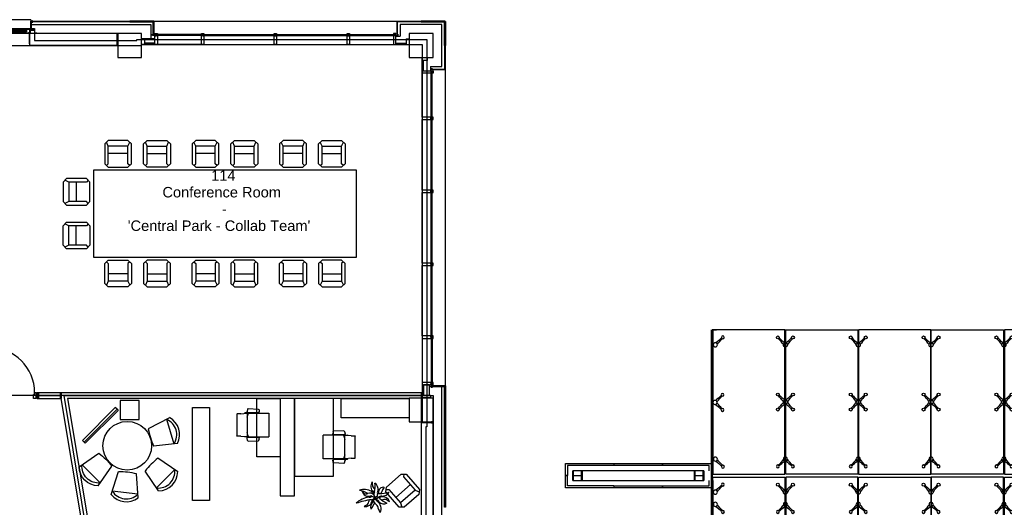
# Model space of a CAD drawing. Header units: millimetres. Extents: x 11314 to 117107, y -3618 to 64487.
# Tile 29 of 36: x 83733 to 104006, y 50398 to 60428. Entities that reach past the tile are written whole.
import ezdxf

# ---------------------------------------------------------------- set-up
doc = ezdxf.new("R2010")
doc.units = ezdxf.units.MM
doc.header["$MEASUREMENT"] = 0
doc.layers.get('0').update_dxf_attribs({"linetype": 'CONTINUOUS'})
for name, color, linetype in [('A-GLAZ', 8, 'CONTINUOUS'), ('A-ROOF', 8, 'CONTINUOUS'), ('A-WALL', 7, 'CONTINUOUS'), ('I-DOOR', 9, 'CONTINUOUS'), ('I-FURN', 8, 'CONTINUOUS'), ('I-FURN-CHAR', 9, 'CONTINUOUS'), ('I-FURN-CONF', 9, 'CONTINUOUS'), ('I-GLAZ', 8, 'CONTINUOUS'), ('I-WALL', 8, 'CONTINUOUS'), ('PDF_Text', 7, 'CONTINUOUS'), ('S-COLS', 7, 'CONTINUOUS'), ('triGrossAreaLayer', 7, 'CONTINUOUS'), ('triLabelLayer', 7, 'CONTINUOUS'), ('triMeasuredGrossAreaLayer', 7, 'CONTINUOUS'), ('triSpaceLayer', 7, 'CONTINUOUS')]:
    doc.layers.add(name, color=color, linetype=linetype)
doc.styles.add('A1A-FP02$0$ST020', font='ISO', dxfattribs={"height": 2})
doc.styles.add('FDC_ZONE', font='romans.shx', dxfattribs={"height": 500})
doc.styles.add('PDF Helvetica', font='Helvetica.ttf')

# ---------------------------------------------------------------- blocks, each defined once
blk = doc.blocks.new('WINDOW-JAMB')
for p, q in [((-107, -58), (-107, -63)), ((-107, -63), (-19, -63)), ((-19, -63), (-19, -58))]:
    blk.add_line(p, q)
at = {"ltscale": 0.05}
blk.add_lwpolyline([(-155, -2), (-115, -2, -0.414214), (-113, -3), (-113, -58, 0.414214), (-112, -60), (-15, -60)], format="xyb", dxfattribs=at)
blk.add_lwpolyline([(-111, -58), (-15, -58), (-15, 0), (-111, 0)], close=True)
at = {"flags": 128}
blk.add_lwpolyline([(-30, -70), (-30, -79), (88, -79), (88, -75), (61, -75), (61, -27), (80, -27), (80, -34), (86, -34), (86, -9), (20, -9), (20, -17), (-8, -17), (-8, -69), (-30, -69)], close=True, dxfattribs=at)
blk.add_lwpolyline([(-15, -14), (-15, -3, -0.414343), (-12, 0), (-11, 0, -0.414214), (-8, -3), (-8, -14, -0.414214), (-11, -17), (-12, -17, -0.414214)], format="xyb", close=True)
at = {"extrusion": (0, 0, -1)}
blk.add_ellipse((5, 0), major_axis=(2.6, 23.3), ratio=0.438242, start_param=3.847731, end_param=4.666449, dxfattribs=at)
blk = doc.blocks.new('GL-720')
for p, q in [((248, -269), (-248, -269)), ((248, -294), (-248, -294)), ((-247, -320), (-247, -308)), ((245, -335), (-245, -335)), ((245, -339), (-245, -339)), ((247, -320), (247, -308))]:
    blk.add_line(p, q)
blk.add_lwpolyline([(-333, -260), (-333, -60), (-339, -5), (-335, 0), (335, 0), (339, -5), (333, -60), (333, -260), (-333, -260)])
for points in [[(-259, -326), (-259, -303), (259, -303), (259, -326)], [(259, -308), (259, -320), (-259, -320), (-259, -308)]]:
    blk.add_lwpolyline(points, close=True)
blk.add_blockref('WINDOW-JAMB', (-333, -260))
at = {"extrusion": (0, 0, -1), "zscale": -1}
blk.add_blockref('WINDOW-JAMB', (-333, -260), dxfattribs=at)
blk = doc.blocks.new('I-930-125')
blk.add_line((984, -58), (984, -988))
for points in [[(20, -50), (-1, -50), (-1, 50), (20, 50)], [(20, -50), (-1, -50), (-1, 50), (20, 50)], [(1039, -50), (1018, -50), (1018, 50), (1039, 50)], [(1039, -50), (1018, -50), (1018, 50), (1039, 50)]]:
    blk.add_lwpolyline(points, close=True)
for points in [[(12, 54), (12, 62), (78, 62), (78, -18), (54, -18), (54, -62), (12, -62), (12, -54), (20, -54), (20, 54), (12, 54)], [(1026, 54), (1026, 62), (960, 62), (960, -18), (984, -18), (984, -62), (1026, -62), (1026, -54), (1018, -54), (1018, 54), (1026, 54)]]:
    blk.add_lwpolyline(points)
blk.add_arc((984, -57), 931, 180.0526, 270.009)
blk = doc.blocks.new('HE200A')
blk.add_lwpolyline([(-100, 95), (100, 95), (100, 85), (21.25, 85, 0.41421356), (3.25, 67), (3.25, -67, 0.41421356), (21.25, -85), (100, -85), (100, -95), (-100, -95), (-100, -85), (-21.25, -85, 0.41421356), (-3.25, -67), (-3.25, 67, 0.41421356), (-21.25, 85), (-100, 85)], format="xyb", close=True)
at = {"style": 'A1A-FP02$0$ST020', "flags": 3}
for tag in ['PROFBL', 'HOOGTE']:
    blk.add_attdef(tag, (-100, -95), '', height=2, dxfattribs=at)
blk = doc.blocks.new('SPIDER2')
for centre, radius in [((0, 0), 41.9), ((-155, -155), 30), ((155, -155), 30)]:
    blk.add_circle(centre, radius)
for centre, radius, start, end in [((-727, 482), 843, 313.7928, 324.4699), ((482, -728), 844, 126.3214, 136.2016), ((0, -72), 30, 53.3767, 126.6233), ((-482, -728), 844, 43.7984, 53.6786), ((727, 482), 843, 215.5301, 226.2072)]:
    blk.add_arc(centre, radius, start, end)
blk = doc.blocks.new('SPIDER1')
for centre, radius in [((0, 0), 41.9), ((155, -155), 30)]:
    blk.add_circle(centre, radius)
for centre, radius, start, end in [((-482, -728), 844, 43.7984, 54.4647), ((727, 482), 843, 215.5301, 226.2072)]:
    blk.add_arc(centre, radius, start, end)
blk = doc.blocks.new('SPIDER4')
for centre, radius in [((-155, 155), 30), ((0, 0), 41.9), ((155, 155), 30), ((-155, -155), 30), ((155, -155), 30)]:
    blk.add_circle(centre, radius)
for centre, radius, start, end in [((-728, -482), 844, 36.3214, 46.2016), ((482, 727), 843, 223.7928, 233.6829), ((-72, 0), 30, 323.3767, 36.6233), ((0, 72), 30, 233.3767, 306.6233), ((-482, 727), 843, 306.3171, 316.2072), ((72, 0), 30, 143.3767, 216.6233), ((728, -482), 844, 133.7984, 143.6786), ((-727, 482), 843, 313.7928, 323.6829), ((482, -728), 844, 126.3214, 136.2016), ((0, -72), 30, 53.3767, 126.6233), ((-482, -728), 844, 43.7984, 53.6786), ((727, 482), 843, 216.3171, 226.2072)]:
    blk.add_arc(centre, radius, start, end)
blk = doc.blocks.new('shade')
at = {"layer": 'A-ROOF'}
for p, q in [((-3022, 1485), (-3022, -2516)), ((-3002, 1485), (-3002, -2538)), ((-2987, 1485), (-3002, 1485)), ((-2987, 1485), (-2987, -1415)), ((-1505, 1485), (-1485, 1485)), ((13, 1485), (23, 1485)), ((5997, 1485), (5997, -1415)), ((5997, 1485), (6013, 1485)), ((5997, 1485), (5997, -1415)), ((6013, 1485), (6013, -2538)), ((6033, 1485), (6033, -2516)), ((-5020, -1307), (-5020, -1266)), ((-4025, -1305), (-4025, -1265)), ((-4020, -1305), (-4020, -1265)), ((7030, -1305), (7030, -1265)), ((7035, -1305), (7035, -1265)), ((8030, -1307), (8030, -1266)), ((-5983, -1514), (-6023, -1514)), ((-5983, -1519), (-6023, -1519)), ((-2987, -1615), (-2987, -2538)), ((5997, -1615), (5997, -2538)), ((5997, -1615), (5997, -2538)), ((8993, -1514), (9033, -1514)), ((8993, -1519), (9033, -1519)), ((-4025, -1766), (-4025, -1726)), ((-4020, -1766), (-4020, -1726)), ((7030, -1766), (7030, -1726)), ((7035, -1766), (7035, -1726))]:
    blk.add_line(p, q, dxfattribs=at)
for points in [[(-1505, 1485), (-2987, 1485), (-2987, -1485), (-1505, -1485)], [(-1485, 1485), (0, 1485), (0, -1485), (-1485, -1485)], [(1500, 1485), (10, 1485), (10, -1485), (1500, -1485)], [(1510, 1485), (2995, 1485), (2995, -1485), (1510, -1485)], [(4495, 1485), (3015, 1485), (3015, -1485), (4495, -1485)], [(4515, 1485), (5997, 1485), (5997, -1485), (4515, -1485)], [(-5872, -1615), (-3177, -1615), (-3177, -1415), (-5872, -1415)], [(8883, -1615), (6188, -1615), (6188, -1415), (8883, -1415)], [(-1505, -2416), (-2987, -2416), (-2987, -1545), (-1505, -1545)], [(-1485, -2416), (0, -2416), (0, -1545), (-1485, -1545)], [(1500, -2416), (10, -2416), (10, -1545), (1500, -1545)], [(1510, -2416), (2995, -2416), (2995, -1545), (1510, -1545)], [(4495, -2416), (3015, -2416), (3015, -1545), (4495, -1545)], [(4515, -2416), (5997, -2416), (5997, -1545), (4515, -1545)]]:
    blk.add_lwpolyline(points, close=True, dxfattribs=at)
for points in [[(-2987, 1485), (-2912, 1485)], [(-6022, -1514), (-6022, -1265), (-5025, -1266)], [(-5025, -1266), (-5025, -1307), (-5983, -1307), (-5983, -1514)], [(-5020, -1266), (-3022, -1266), (-3022, -1415)], [(-3062, -1415), (-3062, -1306), (-5020, -1307)], [(8030, -1266), (6033, -1266), (6033, -1415)], [(6073, -1415), (6073, -1306), (8030, -1307)], [(9033, -1514), (9033, -1265), (8035, -1266)], [(8035, -1266), (8035, -1307), (8993, -1307), (8993, -1514)], [(-5025, -1726), (-5025, -1766), (-6022, -1766), (-6022, -1519)], [(-5025, -1726), (-5982, -1726), (-5982, -1519)], [(-5020, -1727), (-3062, -1726), (-3062, -1615)], [(-3022, -1615), (-3022, -1766), (-5020, -1766), (-5020, -1727)], [(-3022, -1615), (-3022, -1766)], [(6033, -1615), (6033, -1766), (8030, -1766), (8030, -1727)], [(8030, -1727), (6073, -1726), (6073, -1615)], [(8035, -1726), (8993, -1726), (8993, -1519)], [(8035, -1726), (8035, -1766), (9033, -1766), (9033, -1519)]]:
    blk.add_lwpolyline(points, dxfattribs=at)
at = {"layer": 'A-ROOF', "xscale": -1}
for name, p, rotation in [('SPIDER1', (-2937, 1176), 180), ('SPIDER2', (-2944, -7), 90), ('SPIDER1', (-2936, -1174), 90), ('HE200A', (6283, -1515), 270), ('HE200A', (8788, -1515), 270), ('SPIDER1', (-2937, -1854), 180), ('SPIDER1', (-2936, -2105), 90)]:
    blk.add_blockref(name, p, dxfattribs=dict(at, rotation=rotation))
at = {"layer": 'A-ROOF'}
for name, p, rotation in [('SPIDER2', (-1495, 1175), 180), ('SPIDER2', (5, 1175), 180), ('SPIDER2', (1505, 1175), 180), ('SPIDER2', (3005, 1175), 180), ('SPIDER2', (4505, 1175), 180), ('SPIDER1', (5947, 1175), 180), ('SPIDER4', (-1495, 0), 270), ('SPIDER4', (5, 0), 270), ('SPIDER4', (1505, 0), 270), ('SPIDER4', (3005, 0), 270), ('SPIDER4', (4505, 0), 270), ('SPIDER2', (5946, 0), 270), ('SPIDER1', (5946, -1175), 270), ('HE200A', (-5777, -1515), 90), ('HE200A', (-3272, -1515), 90), ('SPIDER2', (-1495, -1855), 180), ('SPIDER2', (5, -1855), 180), ('SPIDER2', (1505, -1855), 180), ('SPIDER2', (3005, -1855), 180), ('SPIDER2', (4505, -1855), 180), ('SPIDER1', (5947, -1855), 180), ('SPIDER1', (5946, -2106), 270)]:
    blk.add_blockref(name, p, dxfattribs=dict(at, rotation=rotation))
at = {"layer": 'A-ROOF', "xscale": -1}
for p in [(-1495, -1170), (5, -1170), (1505, -1170), (3005, -1170), (4505, -1170), (-1495, -2106), (5, -2106), (1505, -2106), (3005, -2106), (4505, -2106)]:
    blk.add_blockref('SPIDER2', p, dxfattribs=at)
blk = doc.blocks.new('Cisco WPC Adam H.1.0- huidige situatie$0$I-FUR-3$0$CHAIR10')
for p, q in [((-201, 267), (-276, 198)), ((-201, 147), (-239, 233)), ((201, 267), (-201, 267)), ((276, 198), (201, 267)), ((201, 147), (239, 233)), ((-276, 198), (-276, -218)), ((-201, -218), (-201, 147)), ((201, 147), (-201, 147)), ((201, 0), (-201, 0)), ((201, -218), (201, 147)), ((276, -218), (276, 198)), ((-276, -218), (-201, -286)), ((-239, -252), (-201, -218)), ((-201, -286), (201, -286)), ((201, -286), (276, -218)), ((239, -252), (201, -218))]:
    blk.add_line(p, q)
blk = doc.blocks.new('ZON-CHR')
for p, q in [((-348, 90), (-234, -516)), ((-332, 0), (332, 0)), ((349, 90), (234, -516))]:
    blk.add_line(p, q)
for centre, radius, start, end in [((0, -269), 500, 45.8127, 134.1873), ((0, -269), 427, 39.0313, 140.9687), ((0, 1553), 2082, 263.5351, 276.4649)]:
    blk.add_arc(centre, radius, start, end)
blk = doc.blocks.new('chairx')
at = {"extrusion": (0, 0, -1)}
for p, q in [((0, -244), (0, 244)), ((419, 244), (1, 244)), ((205, 310), (201, 271)), ((326, 252), (214, 258)), ((427, 334), (219, 324)), ((438, 254), (326, 252)), ((442, 322), (451, 272)), ((446, 239), (449, 242)), ((446, -240), (446, 239)), ((449, 242), (452, 243)), ((452, 243), (464, 245)), ((455, 242), (456, 242)), ((455, 242), (455, 242)), ((455, 242), (455, 242)), ((456, 241), (455, 242)), ((456, 242), (457, 243)), ((459, 240), (456, 241)), ((580, 230), (459, 240)), ((464, 245), (499, 248)), ((506, 245), (506, 237)), ((580, 230), (658, 230)), ((662, -226), (662, 226)), ((419, -244), (1, -244)), ((205, -311), (201, -272)), ((326, -253), (214, -259)), ((427, -335), (219, -325)), ((438, -255), (326, -253)), ((442, -323), (451, -274)), ((446, -240), (449, -243)), ((449, -243), (452, -244)), ((452, -244), (464, -246)), ((456, -242), (455, -243)), ((455, -243), (456, -243)), ((455, -243), (455, -243)), ((455, -243), (455, -243)), ((459, -242), (456, -242)), ((456, -243), (457, -244)), ((580, -230), (459, -242)), ((464, -246), (499, -249)), ((506, -245), (506, -237)), ((580, -230), (658, -230))]:
    blk.add_line(p, q, dxfattribs=at)
for centre, radius, start, end in [((-1, 244), 0.5, 0, 90), ((-214, 271), 12.6, 271.5433, 9.5422), ((-221, 308), 15.6, 5.2669, 87.181), ((119, 27), 580, 158.155, 166.9436), ((-428, 320), 14.6, 87.067, 170.4647), ((-437, 269), 14.7, 166.4537, 270.0273), ((-501, 242), 6.09, 78.5119, 154.9611), ((-658, 226), 4.2, 90, 180), ((119, -29), 580, 193.0564, 201.845), ((-1, -244), 0.5, 270, 0), ((-214, -272), 12.6, 350.4578, 88.4567), ((-221, -309), 15.6, 272.819, 354.7331), ((-428, -321), 14.6, 189.5353, 272.933), ((-437, -270), 14.7, 89.9727, 193.5463), ((-501, -243), 6.09, 204.6168, 281.0661), ((-658, -226), 4.2, 180, 270)]:
    blk.add_arc(centre, radius, start, end, dxfattribs=at)
blk = doc.blocks.new('KYTKA')
for centre, radius, start, end in [((67, 170), 124, 143.3338, 228.7733), ((-584, 230), 556, 356.576, 1.4127), ((41, 193), 69.6, 176.576, 235.4997), ((-401, 162), 416, 348.7996, 8.7563), ((-67, 120), 132, 349.5835, 54.0103), ((-171, -156), 274, 61.9859, 106.3591), ((-459, -701), 834, 64.8199, 75.3289), ((-95, 113), 108, 194.25, 286.2443), ((-509, -133), 384, 29.7242, 35.5463), ((-137, 115), 69.6, 236.576, 295.4997), ((-72, -23), 83.1, 37.6112, 115.4903), ((-82, 53), 63, 265.288, 311.9753), ((-38, -68), 82.1, 96.878, 108.7733), ((-14, 44), 45.6, 220.7645, 287.4781), ((14, 113), 63, 205.288, 251.3136), ((-69, 15), 82.1, 36.6703, 48.7733), ((56, 41), 63.2, 140.7172, 217.4188), ((-63, 61), 98.2, 39.074, 49.2218), ((22, 34), 35, 270.5146, 1.5802), ((114, 60), 63, 145.288, 203.427), ((85, -28), 78.7, 91.2858, 113.4596), ((-11, 83), 82.1, 334.0034, 348.7733), ((119, -53), 63, 85.288, 143.427), ((150, 74), 81.6, 77.857, 184.5747), ((87, 613), 563, 269.5857, 286.7311), ((17, 103), 112, 332.5831, 349.7055), ((135, 144), 135, 265.288, 328.9155), ((196, 77), 69.6, 116.576, 175.4997), ((141, 154), 28.5, 330.0977, 351.4932), ((-51, -369), 360, 95.6502, 134.2711), ((136, -1410), 1371, 97.6365, 108.6124), ((120, -637), 556, 116.576, 121.4127), ((-154, -43), 124, 263.3338, 348.7733), ((-159, -78), 69.6, 296.576, 355.4997), ((-8, -80), 81.9, 163.6806, 182.2686), ((29, -168), 90, 127.3197, 205.7328), ((354, -384), 443, 141.8366, 156.3351), ((-44, -7), 43.7, 267.7462, 315.8958), ((49, -83), 82.1, 152.8818, 168.7733), ((-77, -60), 63, 325.288, 17.7021), ((82, -51), 95.8, 151.8396, 241.4537), ((27, -23), 28, 173.4091, 275.9291), ((36, -80), 76.8, 39.812, 109.1534), ((41, 11), 37.6, 227.5678, 315.2989), ((52, -20), 33.2, 168.0235, 225.483), ((106, -16), 82.1, 199.8507, 228.7733), ((23, -113), 63, 25.288, 83.427), ((-26, -61), 59.2, 6.4746, 9.6634), ((-3, -193), 69.6, 356.576, 55.4997), ((-47, -205), 161, 337.8164, 52.4268), ((76, 67), 82.1, 259.8507, 288.7733), ((165, 3), 124, 226.3042, 292.8124), ((375, 259), 403, 225.9294, 246.1843), ((142, -128), 124, 23.3338, 108.7733), ((97, 48), 111, 285.7416, 295.3073), ((175, -116), 69.6, 56.576, 115.4997), ((519, 406), 556, 236.576, 241.4127), ((1367, 381), 1424, 203.9738, 206.9955)]:
    blk.add_arc(centre, radius, start, end)

msp = doc.modelspace()

# ---------------------------------------------------------------- linework, layer by layer
at = {"layer": 'A-GLAZ'}
for p, q in [((83965, 60428), (83231, 60428)), ((83965, 60428), (83965, 60398)), ((85010, 60398), (91502, 60398)), ((87488, 60126), (86553, 60126)), ((87488, 60120), (86553, 60120)), ((87488, 60108), (86553, 60108)), ((87488, 60103), (86553, 60103)), ((87478, 60120), (87478, 60108)), ((87488, 60126), (87488, 60103)), ((87508, 60126), (88988, 60126)), ((87508, 60126), (87508, 60103)), ((87508, 60120), (88988, 60120)), ((87508, 60108), (88988, 60108)), ((87508, 60103), (88988, 60103)), ((87518, 60120), (87518, 60108)), ((88978, 60120), (88978, 60108)), ((88988, 60126), (88988, 60103)), ((89008, 60126), (90488, 60126)), ((89008, 60126), (89008, 60103)), ((89008, 60120), (90488, 60120)), ((89008, 60108), (90488, 60108)), ((89008, 60103), (90488, 60103)), ((89018, 60120), (89018, 60108)), ((90478, 60120), (90478, 60108)), ((90488, 60126), (90488, 60103)), ((90508, 60126), (91443, 60126)), ((90508, 60126), (90508, 60103)), ((90508, 60120), (91443, 60120)), ((90508, 60108), (91443, 60108)), ((90508, 60103), (91443, 60103)), ((90518, 60120), (90518, 60108)), ((87473, 59918), (86568, 59918)), ((87523, 59918), (90473, 59918)), ((90523, 59918), (91428, 59918)), ((92498, 52903), (92498, 59402)), ((92018, 58423), (92018, 59328)), ((92203, 58408), (92203, 59343)), ((92208, 58408), (92208, 59343)), ((92220, 58408), (92220, 59343)), ((92226, 58408), (92226, 59343)), ((92226, 58408), (92203, 58408)), ((92203, 56908), (92203, 58388)), ((92226, 58388), (92203, 58388)), ((92220, 58418), (92208, 58418)), ((92208, 56908), (92208, 58388)), ((92220, 56908), (92220, 58388)), ((92226, 56908), (92226, 58388)), ((92018, 56923), (92018, 58373)), ((92220, 58378), (92208, 58378)), ((92018, 55423), (92018, 56873)), ((92226, 56908), (92203, 56908)), ((92203, 55408), (92203, 56888)), ((92226, 56888), (92203, 56888)), ((92220, 56918), (92208, 56918)), ((92208, 55408), (92208, 56888)), ((92220, 56878), (92208, 56878)), ((92220, 55408), (92220, 56888)), ((92226, 55408), (92226, 56888)), ((92018, 53923), (92018, 55373)), ((92226, 55408), (92203, 55408)), ((92203, 53908), (92203, 55388)), ((92226, 55388), (92203, 55388)), ((92220, 55418), (92208, 55418)), ((92208, 53908), (92208, 55388)), ((92220, 55378), (92208, 55378)), ((92220, 53908), (92220, 55388)), ((92226, 53908), (92226, 55388)), ((92018, 53873), (92018, 52968)), ((92226, 53908), (92203, 53908)), ((92203, 53888), (92203, 52953)), ((92226, 53888), (92203, 53888)), ((92220, 53918), (92208, 53918)), ((92208, 53888), (92208, 52953)), ((92220, 53878), (92208, 53878)), ((92220, 53888), (92220, 52953)), ((92226, 53888), (92226, 52953))]:
    msp.add_line(p, q, dxfattribs=at)
for points in [[(86548, 60131), (86548, 60098), (86568, 60098), (86568, 59918), (86518, 59918), (86518, 60098), (86538, 60098), (86538, 60131), (86518, 60131), (86518, 60143, -0.414214), (86521, 60146), (86565, 60146, -0.414214), (86568, 60143), (86568, 60131)], [(87503, 60131), (87503, 60098), (87523, 60098), (87523, 59918), (87473, 59918), (87473, 60098), (87493, 60098), (87493, 60131), (87473, 60131), (87473, 60143, -0.414214), (87476, 60146), (87520, 60146, -0.414214), (87523, 60143), (87523, 60131)], [(89003, 60131), (89003, 60098), (89023, 60098), (89023, 59918), (88973, 59918), (88973, 60098), (88993, 60098), (88993, 60131), (88973, 60131), (88973, 60143, -0.414214), (88976, 60146), (89020, 60146, -0.414214), (89023, 60143), (89023, 60131)], [(90503, 60131), (90503, 60098), (90523, 60098), (90523, 59918), (90473, 59918), (90473, 60098), (90493, 60098), (90493, 60131), (90473, 60131), (90473, 60143, -0.414214), (90476, 60146), (90520, 60146, -0.414214), (90523, 60143), (90523, 60131)], [(91448, 60131), (91448, 60098), (91428, 60098), (91428, 59918), (91478, 59918), (91478, 60098), (91458, 60098), (91458, 60131), (91478, 60131), (91478, 60143, 0.414214), (91475, 60146), (91431, 60146, 0.414214), (91428, 60143), (91428, 60131)], [(92231, 59348), (92198, 59348), (92198, 59328), (92018, 59328), (92018, 59378), (92198, 59378), (92198, 59358), (92231, 59358), (92231, 59378), (92243, 59378, -0.414214), (92246, 59375), (92246, 59331, -0.414214), (92243, 59328), (92231, 59328)], [(92231, 58403), (92198, 58403), (92198, 58423), (92018, 58423), (92018, 58373), (92198, 58373), (92198, 58393), (92231, 58393), (92231, 58373), (92243, 58373, 0.414214), (92246, 58376), (92246, 58420, 0.414214), (92243, 58423), (92231, 58423)], [(92231, 56903), (92198, 56903), (92198, 56923), (92018, 56923), (92018, 56873), (92198, 56873), (92198, 56893), (92231, 56893), (92231, 56873), (92243, 56873, 0.414214), (92246, 56876), (92246, 56920, 0.414214), (92243, 56923), (92231, 56923)], [(92231, 55403), (92198, 55403), (92198, 55423), (92018, 55423), (92018, 55373), (92198, 55373), (92198, 55393), (92231, 55393), (92231, 55373), (92243, 55373, 0.414214), (92246, 55376), (92246, 55420, 0.414214), (92243, 55423), (92231, 55423)], [(92231, 53903), (92198, 53903), (92198, 53923), (92018, 53923), (92018, 53873), (92198, 53873), (92198, 53893), (92231, 53893), (92231, 53873), (92243, 53873, 0.414214), (92246, 53876), (92246, 53920, 0.414214), (92243, 53923), (92231, 53923)], [(92231, 52948), (92198, 52948), (92198, 52968), (92018, 52968), (92018, 52918), (92198, 52918), (92198, 52938), (92231, 52938), (92231, 52918), (92243, 52918, 0.414214), (92246, 52921), (92246, 52965, 0.414214), (92243, 52968), (92231, 52968)]]:
    msp.add_lwpolyline(points, format="xyb", close=True, dxfattribs=at)
at = {"layer": 'A-WALL'}
for p, q in [((83945, 60211), (83945, 60213)), ((83945, 60213), (83963, 60213)), ((83970, 60211), (83945, 60211)), ((83963, 60213), (83963, 60259)), ((83965, 60222), (83965, 60399)), ((83965, 60332), (86430, 60332)), ((83965, 60261), (83965, 60261)), ((83965, 60261), (83965, 60258)), ((83965, 60258), (83965, 60258)), ((83965, 60258), (83965, 60253)), ((83965, 60253), (83965, 60253)), ((83965, 60253), (83965, 60213)), ((83967, 60222), (83965, 60222)), ((83965, 60213), (83968, 60213)), ((83967, 60399), (83967, 60222)), ((83968, 60213), (83968, 60253)), ((83968, 60253), (83970, 60253)), ((83969, 60403), (83991, 60403)), ((83991, 60401), (83969, 60401)), ((83970, 60253), (83970, 60213)), ((83970, 60213), (83970, 60213)), ((83970, 60213), (83970, 60211)), ((83993, 60378), (83993, 60399)), ((83995, 60399), (83995, 60378)), ((83997, 60376), (84005, 60376)), ((84005, 60374), (83997, 60374)), ((84000, 60383), (84000, 60398)), ((84000, 60398), (84495, 60398)), ((84495, 60383), (84000, 60383)), ((84000, 60383), (84000, 60383)), ((84005, 60376), (84005, 60374)), ((84495, 60398), (84495, 60383)), ((84500, 60383), (84500, 60398)), ((84500, 60398), (84995, 60398)), ((84995, 60383), (84500, 60383)), ((84500, 60383), (84500, 60383)), ((84995, 60398), (84995, 60383)), ((85000, 60383), (85000, 60398)), ((85000, 60398), (85495, 60398)), ((85495, 60383), (85000, 60383)), ((85000, 60383), (85000, 60383)), ((85495, 60398), (85495, 60383)), ((85500, 60383), (85500, 60398)), ((85500, 60398), (85995, 60398)), ((85995, 60383), (85500, 60383)), ((85500, 60383), (85500, 60383)), ((85995, 60398), (85995, 60383)), ((86494, 60398), (86000, 60398)), ((86000, 60398), (86000, 60383)), ((86000, 60383), (86481, 60383)), ((86430, 60332), (86430, 60032)), ((86481, 60383), (86494, 60396)), ((86483, 60381), (86496, 60394)), ((86483, 60105), (86483, 60381)), ((86494, 60396), (86494, 60398)), ((86496, 60394), (86498, 60394)), ((86498, 60394), (86498, 60105)), ((91500, 60394), (91498, 60394)), ((91498, 60394), (91498, 60105)), ((91513, 60381), (91500, 60394)), ((91502, 60396), (91502, 60398)), ((91502, 60398), (91995, 60398)), ((91515, 60383), (91502, 60396)), ((91513, 60105), (91513, 60381)), ((91995, 60383), (91515, 60383)), ((92428, 60328), (91568, 60328)), ((91568, 60328), (91568, 60092)), ((91995, 60398), (91995, 60383)), ((92494, 60398), (92000, 60398)), ((92000, 60398), (92000, 60383)), ((92000, 60383), (92481, 60383)), ((92428, 59468), (92428, 60328)), ((92481, 60383), (92494, 60396)), ((92483, 60381), (92496, 60394)), ((92483, 59900), (92483, 60381)), ((92494, 60396), (92494, 60398)), ((92496, 60394), (92498, 60394)), ((92498, 60394), (92498, 59900)), ((83936, 59948), (83936, 60148)), ((83936, 60148), (85733, 60148)), ((85733, 60148), (85733, 59898)), ((85733, 60148), (85733, 59898)), ((85733, 60142), (85733, 60107)), ((85753, 60142), (85733, 60142)), ((85733, 60107), (85753, 60107)), ((85753, 60107), (85753, 60142)), ((86518, 60032), (86256, 60032)), ((86306, 60032), (86306, 59918)), ((86469, 60103), (86469, 60131)), ((86534, 60103), (86469, 60103)), ((86498, 60105), (86483, 60105)), ((91433, 60120), (91433, 60108)), ((91443, 60126), (91443, 60103)), ((91461, 60103), (91527, 60103)), ((91478, 60092), (91568, 60092)), ((91498, 60105), (91513, 60105)), ((91527, 60103), (91527, 60131)), ((91690, 60032), (91740, 60032)), ((91690, 60032), (91690, 59918)), ((83941, 59903), (83936, 59948)), ((83946, 59898), (83941, 59903)), ((85733, 59898), (83946, 59898)), ((86306, 59918), (86256, 59918)), ((86518, 59948), (86306, 59948)), ((86314, 59928), (86306, 59928)), ((86314, 59928), (86314, 59918)), ((86510, 59918), (86314, 59918)), ((86510, 59928), (86510, 59918)), ((86518, 59928), (86510, 59928)), ((91478, 59948), (91690, 59948)), ((91478, 59928), (91486, 59928)), ((91486, 59928), (91486, 59918)), ((91486, 59918), (91682, 59918)), ((91682, 59928), (91682, 59918)), ((91682, 59928), (91690, 59928)), ((91690, 59918), (91740, 59918)), ((92498, 59900), (92483, 59900)), ((92498, 59895), (92483, 59895)), ((92483, 59895), (92483, 59415)), ((92498, 59900), (92498, 59895)), ((92498, 59402), (92498, 59895)), ((92018, 59590), (92018, 59640)), ((92132, 59590), (92132, 59640)), ((92132, 59590), (92018, 59590)), ((92018, 59386), (92018, 59582)), ((92028, 59582), (92018, 59582)), ((92028, 59582), (92028, 59590)), ((92048, 59378), (92048, 59590)), ((92192, 59468), (92192, 59378)), ((92192, 59468), (92428, 59468)), ((92203, 59361), (92203, 59427)), ((92203, 59427), (92231, 59427)), ((92205, 59398), (92205, 59413)), ((92205, 59413), (92481, 59413)), ((92481, 59413), (92494, 59400)), ((92483, 59415), (92496, 59402)), ((92494, 59400), (92494, 59398)), ((92496, 59402), (92498, 59402)), ((92028, 59386), (92018, 59386)), ((92018, 58902), (92018, 59328)), ((92028, 59378), (92028, 59386)), ((92226, 59343), (92203, 59343)), ((92494, 59398), (92205, 59398)), ((92220, 59333), (92208, 59333)), ((92028, 52918), (92028, 52910)), ((92048, 52918), (92048, 52698)), ((92168, 52918), (92048, 52918)), ((92048, 52918), (92048, 52698)), ((92168, 52698), (92168, 52918)), ((92226, 52953), (92203, 52953)), ((92203, 52934), (92203, 52869)), ((92220, 52963), (92208, 52963)), ((92018, 52910), (92018, 52706)), ((92028, 52910), (92018, 52910)), ((92428, 52878), (92168, 52878)), ((92203, 52869), (92231, 52869)), ((92494, 52898), (92205, 52898)), ((92205, 52898), (92205, 52883)), ((92205, 52883), (92481, 52883)), ((92428, 49978), (92428, 52878)), ((92481, 52883), (92494, 52896)), ((92483, 52881), (92496, 52894)), ((92483, 52400), (92483, 52881)), ((92494, 52896), (92494, 52898)), ((92496, 52894), (92498, 52894)), ((92498, 52894), (92498, 52400)), ((92028, 52706), (92018, 52706)), ((92192, 52698), (92018, 52698)), ((92018, 52698), (92018, 52648)), ((92018, 52648), (92018, 52698)), ((92018, 52698), (92192, 52698)), ((92192, 52648), (92018, 52648)), ((92028, 52706), (92028, 52698)), ((92048, 52698), (92168, 52698)), ((92168, 52698), (92248, 52698)), ((92192, 52698), (92192, 52648)), ((92192, 52698), (92192, 52648)), ((92248, 52698), (92248, 49978)), ((92498, 52400), (92483, 52400)), ((92483, 51900), (92483, 52395)), ((92483, 52395), (92498, 52395)), ((92498, 52395), (92498, 51900)), ((92246, 52153), (92211, 52153)), ((92211, 52153), (92211, 52133)), ((92211, 52133), (92246, 52133)), ((92246, 52133), (92246, 52153)), ((92498, 51900), (92483, 51900)), ((92498, 51900), (92498, 51900)), ((92483, 51400), (92483, 51895)), ((92483, 51895), (92498, 51895)), ((92483, 51400), (92483, 51895)), ((92483, 51895), (92498, 51895)), ((92498, 51895), (92498, 51400)), ((92498, 51895), (92498, 51400)), ((92498, 51400), (92483, 51400)), ((92498, 51400), (92483, 51400)), ((92483, 50900), (92483, 51395)), ((92483, 51395), (92498, 51395)), ((92483, 51395), (92483, 50900)), ((92498, 51395), (92483, 51395)), ((92483, 50900), (92483, 51395)), ((92483, 51395), (92498, 51395)), ((92498, 51400), (92498, 51400)), ((92498, 51395), (92498, 50900)), ((92498, 50900), (92498, 51395)), ((92498, 51395), (92498, 50900)), ((92498, 50900), (92483, 50900)), ((92483, 50900), (92498, 50900)), ((92498, 50900), (92483, 50900)), ((92483, 50400), (92483, 50895)), ((92483, 50895), (92498, 50895)), ((92483, 50400), (92483, 50895)), ((92483, 50895), (92498, 50895)), ((92498, 50900), (92498, 50900)), ((92498, 50895), (92498, 50400)), ((92498, 50895), (92498, 50400)), ((92498, 50400), (92483, 50400)), ((92498, 50400), (92483, 50400)), ((92498, 50400), (92483, 50400)), ((92498, 50400), (92498, 50400))]:
    msp.add_line(p, q, dxfattribs=at)
for centre, radius, start, end in [((83965, 60259), 1.5, 90, 180), ((83969, 60399), 4, 90.0001, 180), ((83969, 60399), 2, 90.0001, 180), ((83991, 60399), 4, 0, 90.0001), ((83991, 60399), 2, 0, 90.0001), ((83997, 60378), 4, 180, 270), ((83997, 60378), 2, 180, 270)]:
    msp.add_arc(centre, radius, start, end, dxfattribs=at)
at = {"layer": 'I-FURN'}
for points in [[(88614, 52635), (89094, 52635), (89094, 51435), (88614, 51435), (88614, 52635)], [(89094, 52635), (89094, 50635), (89394, 50635), (89394, 52635), (89094, 52635)], [(89394, 52635), (89394, 51035), (90194, 51035), (90194, 52635), (89394, 52635)], [(90353, 52235), (90353, 52635), (91753, 52635), (91753, 52235), (90353, 52235)], [(85737, 52414), (85759, 52392), (85080, 51714), (85059, 51735), (85737, 52414), (85702, 52449), (85024, 51770), (85059, 51735)], [(87291, 52448), (87641, 52448), (87641, 50538), (87291, 50538), (87291, 52448)]]:
    msp.add_lwpolyline(points, close=True, dxfattribs=at)
msp.add_circle((85947, 51663), 500, dxfattribs=at)
at = {"layer": 'I-FURN-CONF'}
msp.add_lwpolyline([(85259, 57338), (90659, 57338), (90659, 55538), (85259, 55538)], close=True, dxfattribs=at)
at = {"layer": 'I-GLAZ'}
for p, q in [((84094, 52635), (84094, 52760)), ((84094, 52760), (84590, 52760)), ((84119, 52760), (84119, 52635)), ((84565, 52760), (84565, 52635)), ((84590, 52760), (84590, 52635)), ((84094, 52635), (84590, 52635)), ((84119, 52698), (84565, 52698))]:
    msp.add_line(p, q, dxfattribs=at)
at = {"layer": 'I-WALL'}
for p, q in [((84590, 52760), (92018, 52760)), ((91998, 52760), (91998, 52643)), ((85143, 49335), (84590, 52635)), ((91753, 52635), (84716, 52635)), ((84716, 52635), (85270, 49335)), ((91753, 52643), (91753, 52635)), ((91998, 52643), (91753, 52643))]:
    msp.add_line(p, q, dxfattribs=at)
msp.add_lwpolyline([(92008, 35355), (92246, 35346), (92246, 52133), (91996, 52133), (91996, 35368)], close=True, dxfattribs=at)
at = {"layer": 'S-COLS'}
for p, q in [((86243, 60143), (85753, 60143)), ((85753, 60143), (85753, 59653)), ((86243, 59653), (86243, 60143)), ((91753, 60143), (91753, 59653)), ((92243, 60143), (91753, 60143)), ((92243, 59653), (92243, 60143)), ((85753, 59653), (86243, 59653)), ((91753, 59653), (92243, 59653)), ((86193, 52593), (85803, 52593)), ((85803, 52593), (85803, 52203)), ((86193, 52203), (86193, 52593)), ((91753, 52643), (91753, 52153)), ((92243, 52643), (91753, 52643)), ((92243, 52153), (92243, 52643)), ((85803, 52203), (86193, 52203)), ((91753, 52153), (92243, 52153))]:
    msp.add_line(p, q, dxfattribs=at)
at = {"layer": 'triGrossAreaLayer'}
msp.add_lwpolyline([(83160, 60250), (84036, 60250), (84036, 59998), (86143, 59998), (86143, 60018), (92118, 60018), (92118, 52053), (92096, 52053), (92096, 35261), (91396, 35261), (91396, 32506), (92096, 32506), (92096, 29818), (92305, 29818), (92305, 28361), (87486, 28361), (87486, 21135), (92281, 21135), (92281, 15500)], dxfattribs=at)
at = {"layer": 'triMeasuredGrossAreaLayer'}
msp.add_lwpolyline([(83260, 60150), (83936, 60150), (83936, 59898), (86243, 59898), (86243, 59918), (92018, 59918), (92018, 52153), (91996, 52153), (91996, 35361), (91296, 35361), (91296, 32406), (91996, 32406), (91996, 29718), (92205, 29718), (92205, 28461), (87386, 28461), (87386, 21035), (92181, 21035), (92181, 15500)], dxfattribs=at)
at = {"layer": 'triSpaceLayer'}
for points in [[(83004, 59898), (83260, 59898), (83260, 60150), (83936, 60150), (83936, 59898), (86243, 59898), (86243, 59918), (92018, 59918), (92018, 52698), (83004, 52698), (83004, 59898)], [(84646, 52698), (91996, 52698), (91996, 41400), (89137, 40921), (86687, 40510), (85198, 49386)]]:
    msp.add_lwpolyline(points, close=True, dxfattribs=at)

# ---------------------------------------------------------------- block references
msp.add_blockref('shade', (100993, 52563))
at = {"layer": 'A-GLAZ', "rotation": 180}
msp.add_blockref('GL-720', (83598, 59890), dxfattribs=at)
at = {"layer": 'I-DOOR', "rotation": 180}
msp.add_blockref('I-930-125', (84093, 52698), dxfattribs=at)
at = {"layer": 'I-FURN', "xscale": 1.23464566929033, "yscale": 1.23464566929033, "zscale": 1.23464566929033}
msp.add_blockref('KYTKA', (91033, 50617), dxfattribs=at)
at = {"layer": 'I-FURN-CHAR', "rotation": 180}
msp.add_blockref('chairx', (88866, 52092), dxfattribs=at)
at = {"layer": 'I-FURN-CHAR', "yscale": 0.8, "zscale": 0.8}
for p, xscale, rotation in [((86831, 51954), 0.8, 286.9976245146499), ((85205, 51086), -0.8, 134.8795133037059), ((86740, 50984), 0.8, 225.1204866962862), ((85903, 50698), 0.8, 172.935586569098)]:
    msp.add_blockref('ZON-CHR', p, dxfattribs=dict(at, xscale=xscale, rotation=rotation))
at = {"layer": 'I-FURN-CHAR'}
msp.add_blockref('chairx', (89980, 51637), dxfattribs=at)
at = {"layer": 'I-FURN-CHAR', "xscale": -1, "zscale": -1, "rotation": 221.211955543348}
msp.add_blockref('Cisco WPC Adam H.1.0- huidige situatie$0$I-FUR-3$0$CHAIR10', (91626, 50731), dxfattribs=at)
at = {"layer": 'I-FURN-CONF', "zscale": -1}
msp.add_blockref('Cisco WPC Adam H.1.0- huidige situatie$0$I-FUR-3$0$CHAIR10', (85759, 57678), dxfattribs=at)
at = {"layer": 'I-FURN-CONF', "xscale": -1}
for p in [(86559, 57678), (88359, 57678)]:
    msp.add_blockref('Cisco WPC Adam H.1.0- huidige situatie$0$I-FUR-3$0$CHAIR10', p, dxfattribs=at)
at = {"layer": 'I-FURN-CONF'}
for p in [(87559, 57678), (89359, 57678)]:
    msp.add_blockref('Cisco WPC Adam H.1.0- huidige situatie$0$I-FUR-3$0$CHAIR10', p, dxfattribs=at)
at = {"layer": 'I-FURN-CONF', "xscale": -1, "zscale": -1}
msp.add_blockref('Cisco WPC Adam H.1.0- huidige situatie$0$I-FUR-3$0$CHAIR10', (90159, 57678), dxfattribs=at)
at = {"layer": 'I-FURN-CONF'}
for p, rotation in [((84893, 56888), 90.00000000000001), ((86559, 55198), 180), ((88359, 55198), 180), ((90159, 55198), 180)]:
    msp.add_blockref('Cisco WPC Adam H.1.0- huidige situatie$0$I-FUR-3$0$CHAIR10', p, dxfattribs=dict(at, rotation=rotation))
at = {"layer": 'I-FURN-CONF', "xscale": -1}
for p, rotation in [((84893, 55988), 90), ((85759, 55198), 180), ((89359, 55198), 180)]:
    msp.add_blockref('Cisco WPC Adam H.1.0- huidige situatie$0$I-FUR-3$0$CHAIR10', p, dxfattribs=dict(at, rotation=rotation))
at = {"layer": 'I-FURN-CONF', "xscale": -1, "zscale": -1, "rotation": 180}
msp.add_blockref('Cisco WPC Adam H.1.0- huidige situatie$0$I-FUR-3$0$CHAIR10', (87559, 55198), dxfattribs=at)

# ---------------------------------------------------------------- texts
at = {"layer": 'PDF_Text', "attachment_point": 4, "style": 'PDF Helvetica'}
for s, insert, char_height in [('114', (87675, 57223), 215.3), ('Conference Room', (86672, 56878), 215.33), ('-', (87896, 56533), 215), ("'Central Park - Collab Team'", (85958, 56189), 215.33)]:
    msp.add_mtext(s, dxfattribs=dict(at, insert=insert, char_height=char_height))
at = {"layer": 'triLabelLayer', "color": 7, "insert": (87511, 56424), "char_height": 500, "attachment_point": 5, "style": 'FDC_ZONE'}
msp.add_mtext('{\\fSansSerif;\\H0.01;}', dxfattribs=at)

doc.saveas('drawing.dxf')
